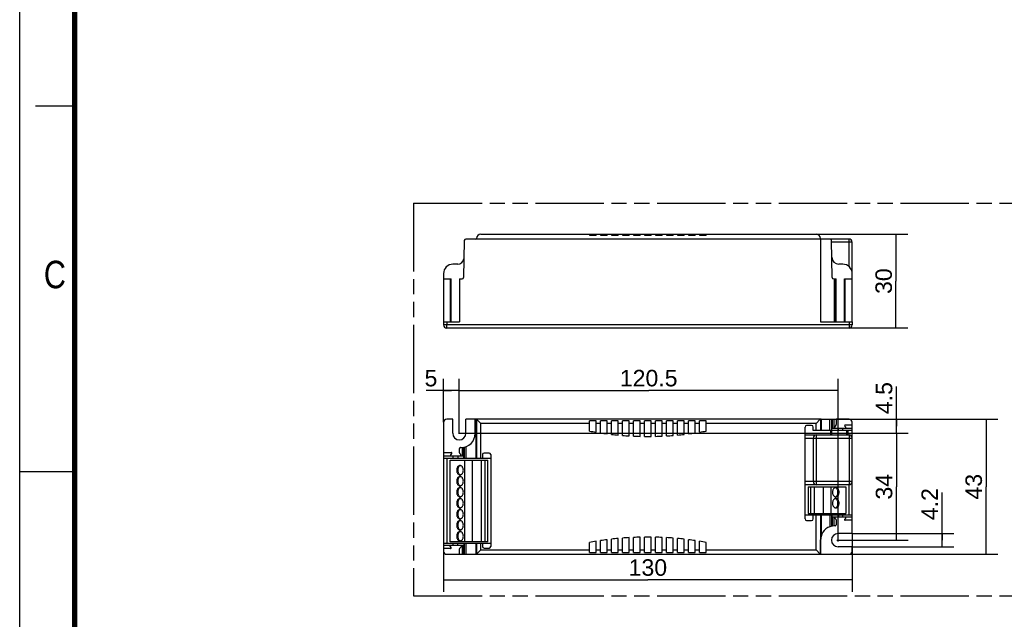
# Model space of a CAD drawing. Header units: millimetres. Extents: x 0 to 210, y 0 to 297.
# Tile 2 of 8: x 0 to 125, y 130 to 206. Entities that reach past the tile are written whole.
import ezdxf
from ezdxf.enums import TextEntityAlignment as Align

# ---------------------------------------------------------------- set-up
doc = ezdxf.new("R2010")
doc.units = ezdxf.units.MM
doc.header["$LTSCALE"] = 19.36
doc.linetypes.add('PHANTOM', pattern=[0.8, 0.45, -0.05, 0.1, -0.05, 0.1, -0.05])
doc.layers.get('0').update_dxf_attribs({"linetype": 'CONTINUOUS'})
for name, color, linetype in [('DEFAULT_3', 7, 'PHANTOM'), ('Z_AXIS', 7, 'CONTINUOUS'), ('Z_DIM_2D', 7, 'CONTINUOUS')]:
    doc.layers.add(name, color=color, linetype=linetype)
doc.styles.add('TEXTSTYLE_2', font='txt', dxfattribs={"width": 0.75})
doc.styles.add('TEXTSTYLE_3', font='helveticaneueltw1g-ltcn.otf')
doc.dimstyles.new('DIMSTYLE_1', dxfattribs={"dimtxt": 2.1, "dimasz": 3.5, "dimexe": 1.5, "dimexo": 0, "dimgap": 0.525, "dimtad": 1, "dimdec": 3, "dimlfac": 2.5, "dimdsep": 46, "dimtxsty": 'TEXTSTYLE_3', "dimcen": 0.09, "dimclrt": 5, "dimadec": 0, "dimazin": 0, "dimtp": 0.2, "dimtm": 0.2, "dimtfac": 1, "dimtdec": 3, "dimtofl": 0, "dimtmove": 0, "dimatfit": 3, "dimfxl": 0, "dimtolj": 1, "dimarcsym": 0})
doc.dimstyles.new('DIMSTYLE_2', dxfattribs={"dimtxt": 2.1, "dimasz": 3.5, "dimexe": 1.5, "dimexo": 0, "dimgap": 0.525, "dimtad": 1, "dimdec": 3, "dimlfac": 2.5, "dimdsep": 46, "dimtxsty": 'TEXTSTYLE_3', "dimcen": 0.09, "dimclrt": 5, "dimadec": 0, "dimazin": 0, "dimtp": 0.1, "dimtm": 0.1, "dimtfac": 1, "dimtdec": 3, "dimtofl": 0, "dimtmove": 0, "dimatfit": 3, "dimfxl": 0, "dimtolj": 1, "dimarcsym": 0})
doc.dimstyles.new('DIMSTYLE_3', dxfattribs={"dimtxt": 2.1, "dimasz": 3.5, "dimexe": 1.5, "dimexo": 0, "dimgap": 0.525, "dimtad": 1, "dimdec": 3, "dimlfac": 2.5, "dimdsep": 46, "dimtxsty": 'TEXTSTYLE_3', "dimcen": 0.09, "dimclrt": 5, "dimadec": 0, "dimazin": 0, "dimtp": 0.5, "dimtm": 0.5, "dimtfac": 1, "dimtdec": 3, "dimtofl": 0, "dimtmove": 0, "dimatfit": 3, "dimfxl": 0, "dimtolj": 1, "dimarcsym": 0})
doc.dimstyles.new('DIMSTYLE_4', dxfattribs={"dimtxt": 2.1, "dimasz": 3.5, "dimexe": 1.5, "dimexo": 0, "dimgap": 0.525, "dimtad": 1, "dimdec": 3, "dimlfac": 2.5, "dimdsep": 46, "dimtxsty": 'TEXTSTYLE_3', "dimcen": 0.09, "dimclrt": 5, "dimadec": 0, "dimazin": 0, "dimtp": 0.3, "dimtm": 0.3, "dimtfac": 1, "dimtdec": 3, "dimtofl": 0, "dimtmove": 0, "dimatfit": 3, "dimfxl": 0, "dimtolj": 1, "dimarcsym": 0})

# ---------------------------------------------------------------- blocks, each defined once
blk = doc.blocks.new('*D1')
at = {"layer": 'Z_DIM_2D', "color": 2, "linetype": 'Continuous'}
for p, q in [((101.34, 178.7), (113.01, 178.7)), ((111.51, 178.7), (111.51, 172.74)), ((111.51, 166.78), (111.51, 172.74)), ((105.54, 166.78), (113.01, 166.78))]:
    blk.add_line(p, q, dxfattribs=at)
at = {"layer": 'Z_DIM_2D', "color": 5, "linetype": 'Continuous', "style": 'TEXTSTYLE_3'}
blk.add_text('30', height=2.1, rotation=90, dxfattribs=at).set_placement((110.99, 172.74), align=Align.CENTER)
blk = doc.blocks.new('_NONE')
blk = doc.blocks.new('*D2')
at = {"layer": 'Z_DIM_2D', "color": 2, "linetype": 'Continuous'}
for p, q in [((53.94, 154.78), (53.94, 160.32)), ((55.94, 153.31), (55.94, 160.32)), ((54.94, 158.82), (51.74, 158.82)), ((53.94, 158.82), (54.94, 158.82)), ((55.94, 158.82), (54.94, 158.82))]:
    blk.add_line(p, q, dxfattribs=at)
at = {"layer": 'Z_DIM_2D', "color": 5, "linetype": 'Continuous', "style": 'TEXTSTYLE_3'}
blk.add_text('5', height=2.1, dxfattribs=at).set_placement((53.15, 159.35), align=Align.RIGHT)
blk = doc.blocks.new('*D3')
at = {"layer": 'Z_DIM_2D', "color": 2, "linetype": 'Continuous'}
for p, q in [((55.94, 153.38), (55.94, 160.32)), ((104.14, 139.63), (104.14, 160.32)), ((55.94, 158.82), (80.04, 158.82)), ((104.14, 158.82), (80.04, 158.82))]:
    blk.add_line(p, q, dxfattribs=at)
at = {"layer": 'Z_DIM_2D', "color": 5, "linetype": 'Continuous', "style": 'TEXTSTYLE_3'}
blk.add_text('120.5', height=2.1, dxfattribs=at).set_placement((80.04, 159.35), align=Align.CENTER)
blk = doc.blocks.new('*D4')
at = {"layer": 'Z_DIM_2D', "color": 2, "linetype": 'Continuous'}
for p, q in [((111.57, 154.28), (111.57, 159.34)), ((101.91, 155.18), (113.07, 155.18)), ((111.57, 155.18), (111.57, 154.28)), ((111.57, 153.38), (111.57, 154.28)), ((55.94, 153.38), (113.07, 153.38))]:
    blk.add_line(p, q, dxfattribs=at)
at = {"layer": 'Z_DIM_2D', "color": 5, "linetype": 'Continuous', "style": 'TEXTSTYLE_3'}
blk.add_text('4.5', height=2.1, rotation=90, dxfattribs=at).set_placement((111.04, 155.82))
blk = doc.blocks.new('*D5')
at = {"layer": 'Z_DIM_2D', "color": 2, "linetype": 'Continuous'}
for p, q in [((55.87, 153.38), (113.07, 153.38)), ((111.57, 153.38), (111.57, 146.58)), ((111.57, 139.78), (111.57, 146.58)), ((104, 139.78), (113.07, 139.78))]:
    blk.add_line(p, q, dxfattribs=at)
at = {"layer": 'Z_DIM_2D', "color": 5, "linetype": 'Continuous', "style": 'TEXTSTYLE_3'}
blk.add_text('34', height=2.1, rotation=90, dxfattribs=at).set_placement((111.04, 146.58), align=Align.CENTER)
blk = doc.blocks.new('*D6')
at = {"layer": 'Z_DIM_2D', "color": 2, "linetype": 'Continuous'}
for p, q in [((101.91, 155.18), (124.47, 155.18)), ((122.97, 155.18), (122.97, 146.58)), ((122.97, 137.98), (122.97, 146.58)), ((101.91, 137.98), (124.47, 137.98))]:
    blk.add_line(p, q, dxfattribs=at)
at = {"layer": 'Z_DIM_2D', "color": 5, "linetype": 'Continuous', "style": 'TEXTSTYLE_3'}
blk.add_text('43', height=2.1, rotation=90, dxfattribs=at).set_placement((122.45, 146.58), align=Align.CENTER)
blk = doc.blocks.new('*D7')
at = {"layer": 'Z_DIM_2D', "color": 2, "linetype": 'Continuous'}
for p, q in [((53.94, 150.93), (53.94, 133.22)), ((105.94, 140.62), (105.94, 133.22)), ((53.94, 134.72), (79.94, 134.72)), ((105.94, 134.72), (79.94, 134.72))]:
    blk.add_line(p, q, dxfattribs=at)
at = {"layer": 'Z_DIM_2D', "color": 5, "linetype": 'Continuous', "style": 'TEXTSTYLE_3'}
blk.add_text('130', height=2.1, dxfattribs=at).set_placement((79.94, 135.25), align=Align.CENTER)
blk = doc.blocks.new('*D8')
at = {"layer": 'Z_DIM_2D', "color": 2, "linetype": 'Continuous'}
for p, q in [((117.37, 139.78), (117.37, 145.86)), ((105.94, 140.62), (118.87, 140.62)), ((117.37, 140.62), (117.37, 139.78)), ((117.37, 138.94), (117.37, 139.78)), ((105.94, 138.94), (118.87, 138.94))]:
    blk.add_line(p, q, dxfattribs=at)
at = {"layer": 'Z_DIM_2D', "color": 5, "linetype": 'Continuous', "style": 'TEXTSTYLE_3'}
blk.add_text('4.2', height=2.1, rotation=90, dxfattribs=at).set_placement((116.85, 142.33))

msp = doc.modelspace()

# ---------------------------------------------------------------- linework, layer by layer
at = {"color": 2, "linetype": 'Continuous'}
for p, q in [((0, 0), (0, 297)), ((7, 195), (2, 195)), ((0, 148.5), (7, 148.5))]:
    msp.add_line(p, q, dxfattribs=at)
at = {"color": 7, "linetype": 'Continuous'}
for p, q in [((105.53772, 178.09572), (101.97568, 178.09573)), ((103.38296, 173.21224), (103.30115, 177.89922)), ((105.93772, 167.57573), (105.93772, 177.69572)), ((55.74137, 174.89573), (55.13772, 174.89573)), ((104.73773, 174.89688), (104.22619, 174.89688)), ((53.93772, 173.69573), (53.93772, 173.01573)), ((103.58293, 173.01573), (103.89632, 173.01573)), ((103.89632, 167.57573), (103.89632, 173.01573)), ((104.97058, 173.01573), (105.93772, 173.01573)), ((105.53772, 166.77573), (54.33772, 166.77573)), ((99.93772, 142.48472), (99.93772, 154.17792)), ((100.77772, 154.37792), (100.13772, 154.37792)), ((100.97772, 153.73792), (100.97772, 154.17792)), ((101.97568, 155.17792), (103.8978, 155.17792)), ((103.8684, 154.40396), (103.67087, 154.16855)), ((103.8978, 155.17792), (103.8978, 154.48472)), ((105.10905, 154.16852), (104.99401, 154.30572)), ((105.05532, 154.43712), (105.93772, 154.43712)), ((105.93772, 142.31313), (105.93772, 154.43712)), ((99.93772, 153.17792), (105.53772, 153.17792)), ((105.93772, 153.73712), (100.97772, 153.73792)), ((103.33828, 154.03712), (105.93772, 154.03712)), ((104.14118, 154.03712), (104.14118, 153.73712)), ((100.97772, 152.77792), (100.97772, 147.23792)), ((53.93772, 150.93112), (53.93772, 150.23112)), ((53.93772, 150.53112), (56.53392, 150.53112)), ((56.53392, 150.23112), (56.53392, 150.53112)), ((58.89772, 150.67112), (58.89772, 150.23112)), ((59.73772, 150.87112), (59.09772, 150.87112)), ((59.93772, 150.67112), (59.93772, 138.97792)), ((53.93772, 150.23112), (56.57429, 150.23112)), ((54.33772, 150.23112), (54.33772, 139.41792)), ((54.75772, 139.57792), (54.75772, 149.97792)), ((54.75772, 149.97792), (59.55772, 149.97792)), ((56.05242, 149.25353), (55.99568, 149.2237)), ((56.10089, 149.26852), (56.05242, 149.25353)), ((56.63772, 139.57792), (56.63772, 149.97792)), ((57.63772, 139.57792), (57.63772, 149.97792)), ((58.69646, 150.23112), (59.93772, 150.23112)), ((58.75772, 139.57792), (58.75772, 149.97792)), ((59.22286, 139.57792), (59.22286, 149.97792)), ((59.55772, 139.57792), (59.55772, 149.97792)), ((55.99568, 148.13214), (56.05242, 148.10232)), ((56.05242, 147.85353), (55.99568, 147.8237)), ((56.05242, 148.10232), (56.10089, 148.08733)), ((56.10089, 147.86852), (56.05242, 147.85353)), ((55.99568, 146.73214), (56.05242, 146.70232)), ((56.05242, 146.70232), (56.10089, 146.68733)), ((105.53772, 146.83792), (99.93772, 146.83792)), ((105.53772, 143.01872), (105.53772, 146.83792)), ((56.05242, 146.45353), (55.99568, 146.4237)), ((56.10089, 146.46852), (56.05242, 146.45353)), ((100.31772, 146.57792), (105.11772, 146.57792)), ((100.31772, 146.57792), (100.31772, 143.17792)), ((100.65257, 146.57792), (100.65257, 143.17792)), ((101.11772, 146.57792), (101.11772, 143.17792)), ((102.23772, 146.57792), (102.23772, 143.17792)), ((103.23772, 146.57792), (103.23772, 143.17792)), ((103.82301, 146.45353), (103.77454, 146.46852)), ((103.87975, 146.4237), (103.82301, 146.45353)), ((105.11772, 146.57792), (105.11772, 143.17792)), ((55.99568, 145.33214), (56.05242, 145.30232)), ((56.05242, 145.05353), (55.99568, 145.0237)), ((56.05242, 145.30232), (56.10089, 145.28733)), ((56.10089, 145.06852), (56.05242, 145.05353)), ((103.77454, 145.28733), (103.82301, 145.30232)), ((103.82301, 145.05353), (103.77454, 145.06852)), ((103.82301, 145.30232), (103.87975, 145.33214)), ((103.87975, 145.0237), (103.82301, 145.05353)), ((55.99568, 143.93214), (56.05242, 143.90232)), ((56.05242, 143.65353), (55.99568, 143.6237)), ((56.05242, 143.90232), (56.10089, 143.88733)), ((56.10089, 143.66852), (56.05242, 143.65353)), ((99.93772, 143.01792), (105.93773, 143.01872)), ((100.31772, 143.17792), (105.11772, 143.17792)), ((100.97772, 142.48472), (100.97772, 143.01792)), ((103.77454, 143.88733), (103.82301, 143.90232)), ((103.82301, 143.90232), (103.87975, 143.93214)), ((55.99568, 142.53214), (56.05242, 142.50232)), ((56.05242, 142.25353), (55.99568, 142.2237)), ((56.05242, 142.50232), (56.10089, 142.48733)), ((56.10089, 142.26852), (56.05242, 142.25353)), ((100.13772, 142.28472), (100.77772, 142.28472)), ((105.93773, 142.71872), (103.33832, 142.71872)), ((103.77645, 141.59006), (103.69744, 141.59006)), ((103.74832, 142.58636), (103.86781, 142.44385)), ((103.89632, 142.36549), (103.89632, 141.70992)), ((104.98922, 142.44455), (105.109, 142.5873)), ((105.93772, 142.31313), (105.0505, 142.31313)), ((55.99568, 141.13214), (56.05242, 141.10232)), ((56.05242, 140.85353), (55.99568, 140.8237)), ((56.05242, 141.10232), (56.10089, 141.08733)), ((56.10089, 140.86852), (56.05242, 140.85353)), ((53.93772, 139.41992), (53.93772, 138.71992)), ((53.93772, 139.41792), (56.57429, 139.41792)), ((56.53392, 139.11992), (53.93772, 139.11992)), ((59.55772, 139.57792), (54.75772, 139.57792)), ((55.99568, 139.73214), (56.05242, 139.70232)), ((56.05242, 139.70232), (56.10089, 139.68733)), ((56.53392, 139.41792), (56.53392, 139.11992)), ((58.69646, 139.41792), (59.93772, 139.41792)), ((58.89772, 139.41792), (58.89772, 138.97792)), ((59.09772, 138.77792), (59.73772, 138.77792))]:
    msp.add_line(p, q, dxfattribs=at)
at = {"color": 9, "linetype": 'Continuous'}
for p, q in [((105.53772, 174.58791), (105.53772, 178.09572)), ((105.93772, 177.69572), (103.3047, 177.69573)), ((103.69744, 167.57573), (103.69744, 173.01573)), ((103.77645, 167.57573), (103.77645, 173.01573)), ((105.0505, 167.57573), (105.0505, 173.01573)), ((105.93772, 167.17573), (53.93772, 167.17573)), ((54.33772, 166.77573), (54.33772, 167.17573)), ((105.53772, 167.17573), (105.53772, 166.77573)), ((101.33693, 153.73792), (101.33693, 154.61792)), ((101.89583, 155.17683), (101.89583, 153.73792)), ((101.97568, 155.17792), (101.97568, 153.73792)), ((103.10118, 153.73792), (103.10118, 155.17792)), ((103.30115, 155.17792), (103.30115, 153.73792)), ((103.38296, 155.17792), (103.38296, 154.03712)), ((103.58293, 155.17792), (103.58293, 154.03712)), ((101.37772, 146.83792), (101.37772, 153.17792)), ((103.21724, 153.17792), (103.21724, 153.73712)), ((103.33828, 153.73792), (103.33828, 154.03712)), ((103.35574, 153.17792), (103.35574, 153.73712)), ((104.73772, 153.73712), (104.73772, 154.03712)), ((105.23964, 153.17792), (105.23964, 153.73712)), ((105.37815, 153.73712), (105.37815, 153.17792)), ((105.53772, 153.17792), (105.53772, 146.83792)), ((99.93772, 152.77792), (105.93772, 152.77792)), ((55.13772, 150.53112), (55.13772, 150.23112)), ((55.74137, 150.53112), (55.74137, 150.23112)), ((56.2925, 151.56949), (56.2925, 150.53112)), ((56.49247, 151.59391), (56.49247, 150.53112)), ((105.93772, 147.23792), (99.93772, 147.23792)), ((101.33693, 138.53792), (101.33693, 143.01792)), ((101.89583, 143.01792), (101.89583, 137.97902)), ((101.97568, 143.01792), (101.97568, 140.2387)), ((103.10118, 143.01792), (103.10118, 141.48676)), ((103.30115, 143.01792), (103.30115, 141.54519)), ((103.33832, 143.01792), (103.33832, 142.71872)), ((104.22619, 142.71872), (104.22619, 143.01872)), ((104.73773, 142.71872), (104.73773, 143.01872)), ((103.38296, 142.71872), (103.38296, 141.56194)), ((103.58293, 142.71872), (103.58293, 141.58636)), ((55.13772, 139.41992), (55.13772, 139.11992)), ((55.74137, 139.11992), (55.74137, 139.41992)), ((56.2925, 139.11992), (56.2925, 137.97792)), ((56.49247, 139.11992), (56.49247, 137.97792))]:
    msp.add_line(p, q, dxfattribs=at)
at = {"color": 7, "linetype": 'Continuous', "const_width": 0.7}
msp.add_lwpolyline([(7, 7), (7, 290)], dxfattribs=at)
at = {"color": 7, "linetype": 'Continuous'}
for points in [[(56.03051, 149.27792), (55.97514, 149.27272), (55.9207, 149.25748), (55.86817, 149.23219), (55.81838, 149.19754), (55.77226, 149.15388), (55.73051, 149.10219), (55.69395, 149.04314), (55.66308, 148.97792), (55.63858, 148.90751), (55.6207, 148.83321), (55.60998, 148.75689), (55.60624, 148.67792)], [(55.99568, 149.2237), (55.94259, 149.1826), (55.8941, 149.13137), (55.85134, 149.07078), (55.81502, 149.00231), (55.78606, 148.92713), (55.76485, 148.84696), (55.75214, 148.76415), (55.74766, 148.67792)], [(56.45477, 148.67792), (56.45103, 148.75689), (56.44032, 148.83321), (56.42243, 148.90751), (56.39793, 148.97792), (56.36706, 149.04314), (56.33051, 149.10219), (56.28875, 149.15388), (56.24264, 149.19754), (56.19285, 149.23219), (56.14032, 149.25748), (56.08588, 149.27272), (56.03051, 149.27792)], [(55.60624, 148.67792), (55.60998, 148.59895), (55.6207, 148.52263), (55.63858, 148.44834), (55.66308, 148.37792), (55.69395, 148.31271), (55.73051, 148.25366), (55.77226, 148.20196), (55.81838, 148.15831), (55.86817, 148.12366), (55.9207, 148.09837), (55.97514, 148.08312), (56.03051, 148.07792)], [(56.03051, 147.87792), (55.97514, 147.87272), (55.9207, 147.85748), (55.86817, 147.83219), (55.81838, 147.79754), (55.77226, 147.75388), (55.73051, 147.70219), (55.69395, 147.64314), (55.66308, 147.57792), (55.63858, 147.50751), (55.6207, 147.43321), (55.60998, 147.35689), (55.60624, 147.27792)], [(55.74766, 148.67792), (55.75214, 148.59169), (55.76485, 148.50888), (55.78606, 148.42871), (55.81502, 148.35354), (55.85134, 148.28507), (55.8941, 148.22447), (55.94259, 148.17325), (55.99568, 148.13214)], [(56.03051, 148.07792), (56.08588, 148.08312), (56.14032, 148.09837), (56.19285, 148.12366), (56.24264, 148.15831), (56.28875, 148.20196), (56.33051, 148.25366), (56.36706, 148.31271), (56.39793, 148.37792), (56.42243, 148.44834), (56.44032, 148.52263), (56.45103, 148.59895), (56.45477, 148.67792)], [(56.45477, 147.27792), (56.45103, 147.35689), (56.44032, 147.43321), (56.42243, 147.50751), (56.39793, 147.57792), (56.36706, 147.64314), (56.33051, 147.70219), (56.28875, 147.75388), (56.24264, 147.79754), (56.19285, 147.83219), (56.14032, 147.85748), (56.08588, 147.87272), (56.03051, 147.87792)], [(55.60624, 147.27792), (55.60998, 147.19895), (55.6207, 147.12263), (55.63858, 147.04834), (55.66308, 146.97792), (55.69395, 146.91271), (55.73051, 146.85366), (55.77226, 146.80196), (55.81838, 146.75831), (55.86817, 146.72366), (55.9207, 146.69837), (55.97514, 146.68312), (56.03051, 146.67792)], [(55.99568, 147.8237), (55.94259, 147.7826), (55.8941, 147.73137), (55.85134, 147.67078), (55.81502, 147.60231), (55.78606, 147.52713), (55.76485, 147.44696), (55.75214, 147.36415), (55.74766, 147.27792)], [(55.74766, 147.27792), (55.75214, 147.19169), (55.76485, 147.10888), (55.78606, 147.02871), (55.81502, 146.95354), (55.85134, 146.88507), (55.8941, 146.82447), (55.94259, 146.77325), (55.99568, 146.73214)], [(56.03051, 146.67792), (56.08588, 146.68312), (56.14032, 146.69837), (56.19285, 146.72366), (56.24264, 146.75831), (56.28875, 146.80196), (56.33051, 146.85366), (56.36706, 146.91271), (56.39793, 146.97792), (56.42243, 147.04834), (56.44032, 147.12263), (56.45103, 147.19895), (56.45477, 147.27792)], [(56.03051, 146.47792), (55.97514, 146.47272), (55.9207, 146.45748), (55.86817, 146.43219), (55.81838, 146.39754), (55.77226, 146.35388), (55.73051, 146.30219), (55.69395, 146.24314), (55.66308, 146.17792), (55.63858, 146.10751), (55.6207, 146.03321), (55.60998, 145.95689), (55.60624, 145.87792)], [(55.60624, 145.87792), (55.60998, 145.79895), (55.6207, 145.72263), (55.63858, 145.64834), (55.66308, 145.57792), (55.69395, 145.51271), (55.73051, 145.45366), (55.77226, 145.40196), (55.81838, 145.35831), (55.86817, 145.32366), (55.9207, 145.29837), (55.97514, 145.28312), (56.03051, 145.27792)], [(55.99568, 146.4237), (55.94259, 146.3826), (55.8941, 146.33137), (55.85134, 146.27078), (55.81502, 146.20231), (55.78606, 146.12713), (55.76485, 146.04696), (55.75214, 145.96415), (55.74766, 145.87792)], [(55.74766, 145.87792), (55.75214, 145.79169), (55.76485, 145.70888), (55.78606, 145.62871), (55.81502, 145.55354), (55.85134, 145.48507), (55.8941, 145.42447), (55.94259, 145.37325), (55.99568, 145.33214)], [(56.45477, 145.87792), (56.45103, 145.95689), (56.44032, 146.03321), (56.42243, 146.10751), (56.39793, 146.17792), (56.36706, 146.24314), (56.33051, 146.30219), (56.28875, 146.35388), (56.24264, 146.39754), (56.19285, 146.43219), (56.14032, 146.45748), (56.08588, 146.47272), (56.03051, 146.47792)], [(56.03051, 145.27792), (56.08588, 145.28312), (56.14032, 145.29837), (56.19285, 145.32366), (56.24264, 145.35831), (56.28875, 145.40196), (56.33051, 145.45366), (56.36706, 145.51271), (56.39793, 145.57792), (56.42243, 145.64834), (56.44032, 145.72263), (56.45103, 145.79895), (56.45477, 145.87792)], [(103.84492, 146.47792), (103.78955, 146.47272), (103.73512, 146.45748), (103.68258, 146.43219), (103.63279, 146.39754), (103.58668, 146.35388), (103.54492, 146.30219), (103.50837, 146.24314), (103.4775, 146.17792), (103.453, 146.10751), (103.43512, 146.03321), (103.4244, 145.95689), (103.42066, 145.87792)], [(103.42066, 145.87792), (103.4244, 145.79895), (103.43512, 145.72263), (103.453, 145.64834), (103.4775, 145.57792), (103.50837, 145.51271), (103.54492, 145.45366), (103.58668, 145.40196), (103.63279, 145.35831), (103.68258, 145.32366), (103.73512, 145.29837), (103.78955, 145.28312), (103.84492, 145.27792)], [(104.26919, 145.87792), (104.26545, 145.95689), (104.25473, 146.03321), (104.23685, 146.10751), (104.21235, 146.17792), (104.18148, 146.24314), (104.14492, 146.30219), (104.10317, 146.35388), (104.05706, 146.39754), (104.00726, 146.43219), (103.95473, 146.45748), (103.90029, 146.47272), (103.84492, 146.47792)], [(103.84492, 145.27792), (103.90029, 145.28312), (103.95473, 145.29837), (104.00726, 145.32366), (104.05706, 145.35831), (104.10317, 145.40196), (104.14492, 145.45366), (104.18148, 145.51271), (104.21235, 145.57792), (104.23685, 145.64834), (104.25473, 145.72263), (104.26545, 145.79895), (104.26919, 145.87792)], [(104.12777, 145.87792), (104.1233, 145.96415), (104.11058, 146.04696), (104.08937, 146.12713), (104.06042, 146.20231), (104.02409, 146.27078), (103.98134, 146.33137), (103.93284, 146.3826), (103.87975, 146.4237)], [(103.87975, 145.33214), (103.93284, 145.37325), (103.98134, 145.42447), (104.02409, 145.48507), (104.06042, 145.55354), (104.08937, 145.62871), (104.11058, 145.70888), (104.1233, 145.79169), (104.12777, 145.87792)], [(56.03051, 145.07792), (55.97514, 145.07272), (55.9207, 145.05748), (55.86817, 145.03219), (55.81838, 144.99754), (55.77226, 144.95388), (55.73051, 144.90219), (55.69395, 144.84314), (55.66308, 144.77792), (55.63858, 144.70751), (55.6207, 144.63321), (55.60998, 144.55689), (55.60624, 144.47792)], [(55.60624, 144.47792), (55.60998, 144.39895), (55.6207, 144.32263), (55.63858, 144.24834), (55.66308, 144.17792), (55.69395, 144.11271), (55.73051, 144.05366), (55.77226, 144.00196), (55.81838, 143.95831), (55.86817, 143.92366), (55.9207, 143.89837), (55.97514, 143.88312), (56.03051, 143.87792)], [(55.99568, 145.0237), (55.94259, 144.9826), (55.8941, 144.93137), (55.85134, 144.87078), (55.81502, 144.80231), (55.78606, 144.72713), (55.76485, 144.64696), (55.75214, 144.56415), (55.74766, 144.47792)], [(55.74766, 144.47792), (55.75214, 144.39169), (55.76485, 144.30888), (55.78606, 144.22871), (55.81502, 144.15354), (55.85134, 144.08507), (55.8941, 144.02447), (55.94259, 143.97325), (55.99568, 143.93214)], [(56.45477, 144.47792), (56.45103, 144.55689), (56.44032, 144.63321), (56.42243, 144.70751), (56.39793, 144.77792), (56.36706, 144.84314), (56.33051, 144.90219), (56.28875, 144.95388), (56.24264, 144.99754), (56.19285, 145.03219), (56.14032, 145.05748), (56.08588, 145.07272), (56.03051, 145.07792)], [(56.03051, 143.87792), (56.08588, 143.88312), (56.14032, 143.89837), (56.19285, 143.92366), (56.24264, 143.95831), (56.28875, 144.00196), (56.33051, 144.05366), (56.36706, 144.11271), (56.39793, 144.17792), (56.42243, 144.24834), (56.44032, 144.32263), (56.45103, 144.39895), (56.45477, 144.47792)], [(103.84492, 145.07792), (103.78955, 145.07272), (103.73512, 145.05748), (103.68258, 145.03219), (103.63279, 144.99754), (103.58668, 144.95388), (103.54492, 144.90219), (103.50837, 144.84314), (103.4775, 144.77792), (103.453, 144.70751), (103.43512, 144.63321), (103.4244, 144.55689), (103.42066, 144.47792)], [(103.42066, 144.47792), (103.4244, 144.39895), (103.43512, 144.32263), (103.453, 144.24834), (103.4775, 144.17792), (103.50837, 144.11271), (103.54492, 144.05366), (103.58668, 144.00196), (103.63279, 143.95831), (103.68258, 143.92366), (103.73512, 143.89837), (103.78955, 143.88312), (103.84492, 143.87792)], [(104.26919, 144.47792), (104.26545, 144.55689), (104.25473, 144.63321), (104.23685, 144.70751), (104.21235, 144.77792), (104.18148, 144.84314), (104.14492, 144.90219), (104.10317, 144.95388), (104.05706, 144.99754), (104.00726, 145.03219), (103.95473, 145.05748), (103.90029, 145.07272), (103.84492, 145.07792)], [(103.84492, 143.87792), (103.90029, 143.88312), (103.95473, 143.89837), (104.00726, 143.92366), (104.05706, 143.95831), (104.10317, 144.00196), (104.14492, 144.05366), (104.18148, 144.11271), (104.21235, 144.17792), (104.23685, 144.24834), (104.25473, 144.32263), (104.26545, 144.39895), (104.26919, 144.47792)], [(104.12777, 144.47792), (104.1233, 144.56415), (104.11058, 144.64696), (104.08937, 144.72713), (104.06042, 144.80231), (104.02409, 144.87078), (103.98134, 144.93137), (103.93284, 144.9826), (103.87975, 145.0237)], [(103.87975, 143.93214), (103.93284, 143.97325), (103.98134, 144.02447), (104.02409, 144.08507), (104.06042, 144.15354), (104.08937, 144.22871), (104.11058, 144.30888), (104.1233, 144.39169), (104.12777, 144.47792)], [(56.03051, 143.67792), (55.97514, 143.67272), (55.9207, 143.65748), (55.86817, 143.63219), (55.81838, 143.59754), (55.77226, 143.55388), (55.73051, 143.50219), (55.69395, 143.44314), (55.66308, 143.37792), (55.63858, 143.30751), (55.6207, 143.23321), (55.60998, 143.15689), (55.60624, 143.07792)], [(55.60624, 143.07792), (55.60998, 142.99895), (55.6207, 142.92263), (55.63858, 142.84834), (55.66308, 142.77792), (55.69395, 142.71271), (55.73051, 142.65366), (55.77226, 142.60196), (55.81838, 142.55831), (55.86817, 142.52366), (55.9207, 142.49837), (55.97514, 142.48312), (56.03051, 142.47792)], [(55.99568, 143.6237), (55.94259, 143.5826), (55.8941, 143.53137), (55.85134, 143.47078), (55.81502, 143.40231), (55.78606, 143.32713), (55.76485, 143.24696), (55.75214, 143.16415), (55.74766, 143.07792)], [(55.74766, 143.07792), (55.75214, 142.99169), (55.76485, 142.90888), (55.78606, 142.82871), (55.81502, 142.75354), (55.85134, 142.68507), (55.8941, 142.62447), (55.94259, 142.57325), (55.99568, 142.53214)], [(56.45477, 143.07792), (56.45103, 143.15689), (56.44032, 143.23321), (56.42243, 143.30751), (56.39793, 143.37792), (56.36706, 143.44314), (56.33051, 143.50219), (56.28875, 143.55388), (56.24264, 143.59754), (56.19285, 143.63219), (56.14032, 143.65748), (56.08588, 143.67272), (56.03051, 143.67792)], [(56.03051, 142.47792), (56.08588, 142.48312), (56.14032, 142.49837), (56.19285, 142.52366), (56.24264, 142.55831), (56.28875, 142.60196), (56.33051, 142.65366), (56.36706, 142.71271), (56.39793, 142.77792), (56.42243, 142.84834), (56.44032, 142.92263), (56.45103, 142.99895), (56.45477, 143.07792)], [(56.03051, 142.27792), (55.97514, 142.27272), (55.9207, 142.25748), (55.86817, 142.23219), (55.81838, 142.19754), (55.77226, 142.15388), (55.73051, 142.10219), (55.69395, 142.04314), (55.66308, 141.97792), (55.63858, 141.90751), (55.6207, 141.83321), (55.60998, 141.75689), (55.60624, 141.67792)], [(55.60624, 141.67792), (55.60998, 141.59895), (55.6207, 141.52263), (55.63858, 141.44834), (55.66308, 141.37792), (55.69395, 141.31271), (55.73051, 141.25366), (55.77226, 141.20196), (55.81838, 141.15831), (55.86817, 141.12366), (55.9207, 141.09837), (55.97514, 141.08312), (56.03051, 141.07792)], [(55.99568, 142.2237), (55.94259, 142.1826), (55.8941, 142.13137), (55.85134, 142.07078), (55.81502, 142.00231), (55.78606, 141.92713), (55.76485, 141.84696), (55.75214, 141.76415), (55.74766, 141.67792)], [(55.74766, 141.67792), (55.75214, 141.59169), (55.76485, 141.50888), (55.78606, 141.42871), (55.81502, 141.35354), (55.85134, 141.28507), (55.8941, 141.22447), (55.94259, 141.17325), (55.99568, 141.13214)], [(56.45477, 141.67792), (56.45103, 141.75689), (56.44032, 141.83321), (56.42243, 141.90751), (56.39793, 141.97792), (56.36706, 142.04314), (56.33051, 142.10219), (56.28875, 142.15388), (56.24264, 142.19754), (56.19285, 142.23219), (56.14032, 142.25748), (56.08588, 142.27272), (56.03051, 142.27792)], [(56.03051, 141.07792), (56.08588, 141.08312), (56.14032, 141.09837), (56.19285, 141.12366), (56.24264, 141.15831), (56.28875, 141.20196), (56.33051, 141.25366), (56.36706, 141.31271), (56.39793, 141.37792), (56.42243, 141.44834), (56.44032, 141.52263), (56.45103, 141.59895), (56.45477, 141.67792)], [(56.03051, 140.87792), (55.97514, 140.87272), (55.9207, 140.85748), (55.86817, 140.83219), (55.81838, 140.79754), (55.77226, 140.75388), (55.73051, 140.70219), (55.69395, 140.64314), (55.66308, 140.57792), (55.63858, 140.50751), (55.6207, 140.43321), (55.60998, 140.35689), (55.60624, 140.27792)], [(55.99568, 140.8237), (55.94259, 140.7826), (55.8941, 140.73137), (55.85134, 140.67078), (55.81502, 140.60231), (55.78606, 140.52713), (55.76485, 140.44696), (55.75214, 140.36415), (55.74766, 140.27792)], [(56.45477, 140.27792), (56.45103, 140.35689), (56.44032, 140.43321), (56.42243, 140.50751), (56.39793, 140.57792), (56.36706, 140.64314), (56.33051, 140.70219), (56.28875, 140.75388), (56.24264, 140.79754), (56.19285, 140.83219), (56.14032, 140.85748), (56.08588, 140.87272), (56.03051, 140.87792)], [(55.60624, 140.27792), (55.60998, 140.19895), (55.6207, 140.12263), (55.63858, 140.04834), (55.66308, 139.97792), (55.69395, 139.91271), (55.73051, 139.85366), (55.77226, 139.80196), (55.81838, 139.75831), (55.86817, 139.72366), (55.9207, 139.69837), (55.97514, 139.68312), (56.03051, 139.67792)], [(55.74766, 140.27792), (55.75214, 140.19169), (55.76485, 140.10888), (55.78606, 140.02871), (55.81502, 139.95354), (55.85134, 139.88507), (55.8941, 139.82447), (55.94259, 139.77325), (55.99568, 139.73214)], [(56.03051, 139.67792), (56.08588, 139.68312), (56.14032, 139.69837), (56.19285, 139.72366), (56.24264, 139.75831), (56.28875, 139.80196), (56.33051, 139.85366), (56.36706, 139.91271), (56.39793, 139.97792), (56.42243, 140.04834), (56.44032, 140.12263), (56.45103, 140.19895), (56.45477, 140.27792)]]:
    msp.add_lwpolyline(points, dxfattribs=at)
for centre, radius, start, end in [((103.10118, 177.89573), 0.2, 1, 89.9999025), ((105.53772, 177.69572), 0.4, 0, 89.9999025), ((55.74137, 175.69573), 0.8, 270, 352.1727639), ((104.22619, 175.78488), 0.888, 181, 270), ((55.13772, 173.69573), 1.2, 90, 180), ((104.73773, 173.69688), 1.2, 0, 90), ((103.58293, 173.21573), 0.2, 181, 270), ((54.33772, 167.17573), 0.4, 180, 270), ((105.53772, 167.17573), 0.4, 270, 360), ((100.13772, 154.17792), 0.2, 90, 180), ((100.77772, 154.17792), 0.2, 0, 90), ((103.73215, 154.11712), 0.08, 140, 270), ((103.77215, 154.48472), 0.12565, 320, 360), ((105.05532, 154.35712), 0.08, 90, 219.9797576), ((105.04775, 154.11712), 0.08, 270, 39.9797576), ((101.37772, 152.77792), 0.4, 90, 180), ((105.53772, 152.77792), 0.4, 0, 90), ((54.90656, 150.61112), 0.08, 140, 270), ((56.06521, 150.61112), 0.08, 270, 39.9797576), ((59.09772, 150.67112), 0.2, 90, 180), ((59.73772, 150.67112), 0.2, 0, 90), ((101.37772, 147.23792), 0.4, 180, 270), ((105.53772, 147.23792), 0.4, 270, 360), ((100.13772, 142.48472), 0.2, 180, 270), ((100.77772, 142.48472), 0.2, 270, 360), ((103.69744, 139.81753), 1.77253, 90, 166.2547315), ((103.81007, 142.63814), 0.08059, 90, 219.9797576), ((103.77645, 141.70992), 0.11986, 270, 360), ((103.77436, 142.36549), 0.12195, 0, 39.9797576), ((105.0505, 142.39313), 0.08, 140, 270), ((105.04772, 142.63872), 0.08, 320, 90), ((54.8276, 139.03992), 0.08, 90, 220), ((56.14378, 139.03992), 0.08, 320, 90), ((59.09772, 138.97792), 0.2, 180, 270), ((59.73772, 138.97792), 0.2, 270, 360)]:
    msp.add_arc(centre, radius, start, end, dxfattribs=at)
at = {"layer": 'DEFAULT_3', "color": 91, "linetype": 'PHANTOM', "true_color": 0x80ff80}
for p, q in [((50.12864, 182.68), (50.12864, 132.68)), ((50.12864, 182.68), (150.12864, 182.68)), ((50.12864, 132.68), (150.12864, 132.68))]:
    msp.add_line(p, q, dxfattribs=at)
at = {"layer": 'Z_AXIS', "color": 7, "linetype": 'Continuous'}
for p, q in [((58.05772, 178.09573), (56.77425, 178.09573)), ((58.69646, 178.69573), (101.33693, 178.69573)), ((72.51772, 178.69573), (72.51772, 178.57573)), ((72.51772, 178.57573), (73.35772, 178.57573)), ((73.35772, 178.69573), (73.35772, 178.57573)), ((73.91772, 178.69573), (73.91772, 178.57573)), ((73.91772, 178.57573), (74.75772, 178.57573)), ((74.75772, 178.69573), (74.75772, 178.57573)), ((75.31772, 178.69573), (75.31772, 178.57573)), ((75.31772, 178.57573), (76.15772, 178.57573)), ((76.15772, 178.69573), (76.15772, 178.57573)), ((76.71772, 178.69573), (76.71772, 178.57573)), ((76.71772, 178.57573), (77.55772, 178.57573)), ((77.55772, 178.69573), (77.55772, 178.57573)), ((78.11772, 178.69573), (78.11772, 178.57573)), ((78.11772, 178.57573), (78.95772, 178.57573)), ((78.95772, 178.69573), (78.95772, 178.57573)), ((79.51772, 178.69573), (79.51772, 178.57573)), ((79.51772, 178.57573), (80.35772, 178.57573)), ((80.35772, 178.69573), (80.35772, 178.57573)), ((80.91772, 178.69573), (80.91772, 178.57573)), ((80.91772, 178.57573), (81.75772, 178.57573)), ((81.75772, 178.69573), (81.75772, 178.57573)), ((82.31772, 178.69573), (82.31772, 178.57573)), ((82.31772, 178.57573), (83.15772, 178.57573)), ((83.15772, 178.69573), (83.15772, 178.57573)), ((83.71772, 178.69573), (83.71772, 178.57573)), ((83.71772, 178.57573), (84.55772, 178.57573)), ((84.55772, 178.69573), (84.55772, 178.57573)), ((85.11772, 178.69573), (85.11772, 178.57573)), ((85.11772, 178.57573), (85.95772, 178.57573)), ((85.95772, 178.69573), (85.95772, 178.57573)), ((86.51772, 178.69573), (86.51772, 178.57573)), ((86.51772, 178.57573), (87.35772, 178.57573)), ((87.35772, 178.69573), (87.35772, 178.57573)), ((101.92492, 178.1139), (101.92492, 167.57573)), ((56.57429, 177.89922), (56.49247, 173.21224)), ((53.93772, 173.01573), (53.93772, 167.17573)), ((53.93772, 173.01573), (54.90004, 173.01573)), ((54.90012, 167.57573), (54.90012, 173.01573)), ((55.97812, 173.01573), (55.97812, 167.57573)), ((55.97812, 173.01573), (56.2925, 173.01573)), ((104.9705, 167.57573), (104.9705, 173.01573)), ((53.93772, 167.57573), (55.97812, 167.57573)), ((101.92492, 167.57573), (105.93772, 167.57573)), ((105.93772, 167.57573), (105.93772, 167.17573)), ((53.93772, 154.77792), (53.93772, 150.93112)), ((55.09772, 155.17792), (54.33772, 155.17792)), ((55.09772, 153.37792), (55.09772, 155.17792)), ((56.77772, 153.37792), (56.77772, 155.17792)), ((101.97568, 155.17792), (56.77772, 155.17792)), ((57.95052, 153.33831), (57.95052, 155.17792)), ((72.51772, 153.66516), (72.51772, 154.96433)), ((73.35772, 154.96433), (72.51772, 154.96433)), ((73.35772, 153.51737), (73.35772, 154.96433)), ((73.91772, 153.42896), (73.91772, 154.96433)), ((74.75772, 154.96433), (73.91772, 154.96433)), ((74.75772, 153.31138), (74.75772, 154.96433)), ((75.31772, 153.24296), (75.31772, 154.96433)), ((76.15772, 154.96433), (75.31772, 154.96433)), ((76.15772, 153.15515), (76.15772, 154.96433)), ((76.71772, 153.10645), (76.71772, 154.96433)), ((77.55772, 154.96433), (76.71772, 154.96433)), ((77.55772, 153.04809), (77.55772, 154.96433)), ((78.11772, 153.01894), (78.11772, 154.96433)), ((78.95772, 154.96433), (78.11772, 154.96433)), ((78.95772, 152.98981), (78.95772, 154.96433)), ((79.51772, 152.98011), (79.51772, 154.96433)), ((80.35772, 154.96433), (79.51772, 154.96433)), ((80.35772, 152.98011), (80.35772, 154.96433)), ((80.91772, 152.98981), (80.91772, 154.96433)), ((81.75772, 154.96433), (80.91772, 154.96433)), ((81.75772, 153.01894), (81.75772, 154.96433)), ((82.31772, 153.04809), (82.31772, 154.96433)), ((83.15772, 154.96433), (82.31772, 154.96433)), ((83.15772, 153.10645), (83.15772, 154.96433)), ((83.71772, 153.15515), (83.71772, 154.96433)), ((84.55772, 154.96433), (83.71772, 154.96433)), ((84.55772, 153.24296), (84.55772, 154.96433)), ((85.11772, 153.31138), (85.11772, 154.96433)), ((85.95772, 154.96433), (85.11772, 154.96433)), ((85.95772, 153.42896), (85.95772, 154.96433)), ((86.51772, 153.51737), (86.51772, 154.96433)), ((87.35772, 154.96433), (86.51772, 154.96433)), ((87.35772, 153.66516), (87.35772, 154.96433)), ((101.33693, 154.61792), (101.87749, 155.15849)), ((105.53772, 155.17792), (103.8978, 155.17792)), ((105.93772, 154.43712), (105.93772, 154.77792)), ((53.93772, 150.93112), (54.89907, 150.93112)), ((54.96036, 150.79969), (54.84527, 150.66254)), ((55.97852, 150.88338), (55.97852, 151.44578)), ((56.12651, 150.66252), (56.00702, 150.80503)), ((56.09898, 151.56578), (56.17799, 151.56578)), ((53.93772, 150.23112), (53.93772, 139.41792)), ((56.57429, 150.23112), (58.69646, 150.23112)), ((105.93772, 140.61792), (105.93772, 142.31313)), ((105.93772, 140.61792), (104.13772, 140.61792)), ((56.57429, 139.41792), (58.69646, 139.41792)), ((72.51772, 138.19151), (72.51772, 139.48401)), ((73.35772, 138.19151), (73.35772, 139.6318)), ((73.91772, 138.19151), (73.91772, 139.72021)), ((74.75772, 138.19151), (74.75772, 139.83779)), ((75.31772, 138.19151), (75.31772, 139.90622)), ((76.15772, 138.19151), (76.15772, 139.99402)), ((76.71772, 138.19151), (76.71772, 140.04272)), ((77.55772, 138.19151), (77.55772, 140.10108)), ((78.11772, 138.19151), (78.11772, 140.13023)), ((78.95772, 138.19151), (78.95772, 140.15936)), ((79.51772, 138.19151), (79.51772, 140.16907)), ((80.35772, 138.19151), (80.35772, 140.16907)), ((80.91772, 138.19151), (80.91772, 140.15936)), ((81.75772, 138.19151), (81.75772, 140.13023)), ((82.31772, 138.19151), (82.31772, 140.10108)), ((83.15772, 138.19151), (83.15772, 140.04272)), ((83.71772, 138.19151), (83.71772, 139.99402)), ((84.55772, 138.19151), (84.55772, 139.90622)), ((85.11772, 138.19151), (85.11772, 139.83779)), ((85.95772, 138.19151), (85.95772, 139.72021)), ((86.51772, 138.19151), (86.51772, 139.6318)), ((87.35772, 138.19151), (87.35772, 139.48401)), ((101.92492, 137.97792), (101.92492, 139.81753)), ((53.93772, 138.71992), (53.93772, 138.37792)), ((54.82012, 138.71992), (53.93772, 138.71992)), ((54.33772, 137.97792), (105.53772, 137.97792)), ((54.76631, 138.9885), (54.8814, 138.85135)), ((55.97812, 137.97792), (55.97812, 138.67232)), ((56.0075, 138.75306), (56.20506, 138.9885)), ((58.69646, 138.53792), (58.13756, 137.97902)), ((72.51772, 138.19151), (73.35772, 138.19151)), ((73.91772, 138.19151), (74.75772, 138.19151)), ((75.31772, 138.19151), (76.15772, 138.19151)), ((76.71772, 138.19151), (77.55772, 138.19151)), ((78.11772, 138.19151), (78.95772, 138.19151)), ((79.51772, 138.19151), (80.35772, 138.19151)), ((80.91772, 138.19151), (81.75772, 138.19151)), ((82.31772, 138.19151), (83.15772, 138.19151)), ((83.71772, 138.19151), (84.55772, 138.19151)), ((85.11772, 138.19151), (85.95772, 138.19151)), ((86.51772, 138.19151), (87.35772, 138.19151)), ((101.87771, 137.99714), (101.33693, 138.53792)), ((101.88933, 137.98537), (101.87771, 137.99714)), ((101.89583, 137.97902), (101.88933, 137.98537)), ((101.89699, 137.97851), (101.89583, 137.97902)), ((105.93772, 138.93792), (104.13772, 138.93792)), ((105.93772, 138.37792), (105.93772, 138.93792))]:
    msp.add_line(p, q, dxfattribs=at)
at = {"layer": 'Z_AXIS', "color": 9, "linetype": 'Continuous'}
for p, q in [((58.127, 178.13573), (101.9064, 178.13573)), ((54.82012, 167.57573), (54.82012, 173.01573)), ((54.33772, 167.57573), (54.33772, 167.17573)), ((105.53772, 167.57573), (105.53772, 167.17573)), ((58.05772, 155.17792), (58.05772, 150.23112)), ((58.13756, 155.17683), (58.13756, 150.23112)), ((58.69646, 150.23112), (58.69646, 154.61792)), ((72.51772, 154.61792), (58.69646, 154.61792)), ((73.91772, 154.61792), (73.35772, 154.61792)), ((75.31772, 154.61792), (74.75772, 154.61792)), ((76.71772, 154.61792), (76.15772, 154.61792)), ((78.11772, 154.61792), (77.55772, 154.61792)), ((79.51772, 154.61792), (78.95772, 154.61792)), ((80.91772, 154.61792), (80.35772, 154.61792)), ((82.31772, 154.61792), (81.75772, 154.61792)), ((83.71772, 154.61792), (83.15772, 154.61792)), ((85.11772, 154.61792), (84.55772, 154.61792)), ((86.51772, 154.61792), (85.95772, 154.61792)), ((101.33693, 154.61792), (87.35772, 154.61792)), ((56.57429, 151.61065), (56.57429, 150.23112)), ((56.77425, 151.66908), (56.77425, 150.23112)), ((56.57429, 139.41792), (56.57429, 137.97792)), ((56.77425, 139.41792), (56.77425, 137.97792)), ((58.05772, 139.41792), (58.05772, 137.97792)), ((58.13756, 139.41792), (58.13756, 137.97902)), ((58.69646, 138.53792), (58.69646, 139.41792)), ((58.69646, 138.53792), (72.51772, 138.53792)), ((73.35772, 138.53792), (73.91772, 138.53792)), ((74.75772, 138.53792), (75.31772, 138.53792)), ((76.15772, 138.53792), (76.71772, 138.53792)), ((77.55772, 138.53792), (78.11772, 138.53792)), ((78.95772, 138.53792), (79.51772, 138.53792)), ((80.35772, 138.53792), (80.91772, 138.53792)), ((81.75772, 138.53792), (82.31772, 138.53792)), ((83.15772, 138.53792), (83.71772, 138.53792)), ((84.55772, 138.53792), (85.11772, 138.53792)), ((85.95772, 138.53792), (86.51772, 138.53792)), ((87.35772, 138.53792), (101.33693, 138.53792))]:
    msp.add_line(p, q, dxfattribs=at)
at = {"layer": 'Z_AXIS', "color": 7, "linetype": 'Continuous'}
for points in [[(58.127, 155.17792), (58.13116, 155.17786), (58.1343, 155.17767), (58.13641, 155.17734), (58.1375, 155.17685)], [(58.1375, 155.17685), (58.62731, 154.68669), (58.69646, 154.61792)], [(101.87749, 155.15849), (101.88927, 155.17043), (101.8959, 155.17685)], [(101.8959, 155.17685), (101.89702, 155.17734), (101.89914, 155.17767), (101.90227, 155.17786), (101.9064, 155.17792)], [(58.13756, 137.97902), (58.13644, 137.97852), (58.13431, 137.97818), (58.13116, 137.97798), (58.127, 137.97792)], [(101.9064, 137.97792), (101.90227, 137.97798), (101.89914, 137.97817), (101.89699, 137.97851)]]:
    msp.add_lwpolyline(points, dxfattribs=at)
for centre, radius, start, end in [((56.77425, 177.89573), 0.2, 90, 179), ((58.05772, 178.17573), 0.08, 270, 356.4166592), ((58.69646, 178.13573), 0.56, 90, 176.4166592), ((101.33693, 178.13573), 0.56, 3.5833204, 90), ((101.97568, 178.17573), 0.08, 183.5833204, 269.9999025), ((56.2925, 173.21573), 0.2, 270, 359), ((105.53772, 167.17573), 0.4, 270, 360), ((54.33772, 154.77792), 0.4, 90, 180), ((105.53772, 154.77792), 0.4, 0, 90), ((55.93772, 153.37792), 0.84, 180, 360), ((56.17799, 153.33831), 1.77253, 270, 360), ((79.93772, 193.37792), 40.4, 259.4167863, 260.6264045), ((79.93772, 193.37792), 40.4, 261.4304468, 262.6333808), ((79.93772, 193.37792), 40.4, 263.4334934, 264.6313046), ((79.93772, 193.37792), 40.4, 265.4285073, 266.6226992), ((79.93772, 193.37792), 40.4, 267.4179796, 268.6100155), ((79.93772, 193.37792), 40.4, 269.4043401, 270.5956599), ((79.93772, 193.37792), 40.4, 271.3899845, 272.5820204), ((79.93772, 193.37792), 40.4, 273.3773008, 274.5714927), ((79.93772, 193.37792), 40.4, 275.3686954, 276.5665066), ((79.93772, 193.37792), 40.4, 277.3666192, 278.5695532), ((79.93772, 193.37792), 40.4, 279.3735955, 280.5832137), ((54.89907, 150.85112), 0.08, 320, 90), ((56.09852, 151.44578), 0.12, 89.7801457, 180), ((56.10047, 150.88338), 0.12195, 180, 219.9797576), ((104.13772, 139.77792), 0.84, 90, 270), ((79.93772, 99.77125), 40.4, 99.3735955, 100.5832137), ((79.93772, 99.77125), 40.4, 97.3666192, 98.5695532), ((79.93772, 99.77125), 40.4, 95.3686954, 96.5665066), ((79.93772, 99.77125), 40.4, 93.3773008, 94.5714927), ((79.93772, 99.77125), 40.4, 91.3899845, 92.5820204), ((79.93772, 99.77125), 40.4, 89.4043401, 90.5956599), ((79.93772, 99.77125), 40.4, 87.4179796, 88.6100155), ((79.93772, 99.77125), 40.4, 85.4285073, 86.6226992), ((79.93772, 99.77125), 40.4, 83.4334934, 84.6313046), ((79.93772, 99.77125), 40.4, 81.4304468, 82.6333808), ((79.93772, 99.77125), 40.4, 79.4167863, 80.6264045), ((103.69744, 139.81753), 1.77253, 166.2547315, 180), ((54.33772, 138.37792), 0.4, 180, 270), ((54.82012, 138.79992), 0.08, 270, 40), ((56.10372, 138.67232), 0.1256, 140, 180), ((105.53772, 138.37792), 0.4, 270, 360)]:
    msp.add_arc(centre, radius, start, end, dxfattribs=at)

# ---------------------------------------------------------------- texts
at = {"color": 5, "linetype": 'Continuous', "style": 'TEXTSTYLE_2', "width": 0.833333}
msp.add_text('C', height=3.5, dxfattribs=at).set_placement((3.07017, 171.83363))

# ---------------------------------------------------------------- dimensions: what is measured, and where the dimension line sits
at = {"layer": 'Z_DIM_2D', "color": 2, "linetype": 'Continuous'}
for base, p1, p2, angle, dimstyle, picture, middle in [((111.51336, 166.77573), (101.33693, 178.69573), (105.53772, 166.77573), 270, 'DIMSTYLE_1', '*D1', (111.51336, 172.73573)), ((111.5688, 153.37792), (101.9064, 155.17792), (55.93772, 153.37792), 270, 'DIMSTYLE_2', '*D4', (111.5688, 157.58094)), ((122.97414, 155.17792), (101.9064, 137.97792), (101.9064, 155.17792), 90, 'DIMSTYLE_4', '*D6', (122.97414, 146.57792)), ((111.5688, 153.37792), (103.99692, 139.77792), (55.87212, 153.37792), 90, 'DIMSTYLE_4', '*D5', (111.5688, 146.57792)), ((53.93772, 134.72119), (105.93772, 140.61792), (53.93772, 150.93112), 180, 'DIMSTYLE_3', '*D7', (79.93772, 134.72119)), ((117.37025, 138.93792), (105.93772, 140.61792), (105.93772, 138.93792), 270, 'DIMSTYLE_2', '*D8', (117.37025, 144.09525))]:
    dim = msp.add_linear_dim(base=base, p1=p1, p2=p2, angle=angle, dimstyle=dimstyle, override={"dimblk1": 'NONE', "dimblk2": 'NONE', "dimsah": 1}, dxfattribs=at)
    dim.commit()
    dim.dimension.update_dxf_attribs({"geometry": picture, "text_midpoint": middle, "dimtype": 160})
for base, p1, p2, dimstyle, picture, middle in [((55.93772, 158.82063), (53.93772, 154.77792), (55.93772, 153.30752), 'DIMSTYLE_2', '*D2', (52.44065, 158.82063)), ((104.13772, 158.82063), (55.93772, 153.37792), (104.13772, 139.63232), 'DIMSTYLE_3', '*D3', (80.03772, 158.82063))]:
    dim = msp.add_linear_dim(base=base, p1=p1, p2=p2, dimstyle=dimstyle, override={"dimblk1": 'NONE', "dimblk2": 'NONE', "dimsah": 1}, dxfattribs=at)
    dim.commit()
    dim.dimension.update_dxf_attribs({"geometry": picture, "text_midpoint": middle, "dimtype": 160})

doc.saveas('drawing.dxf')
